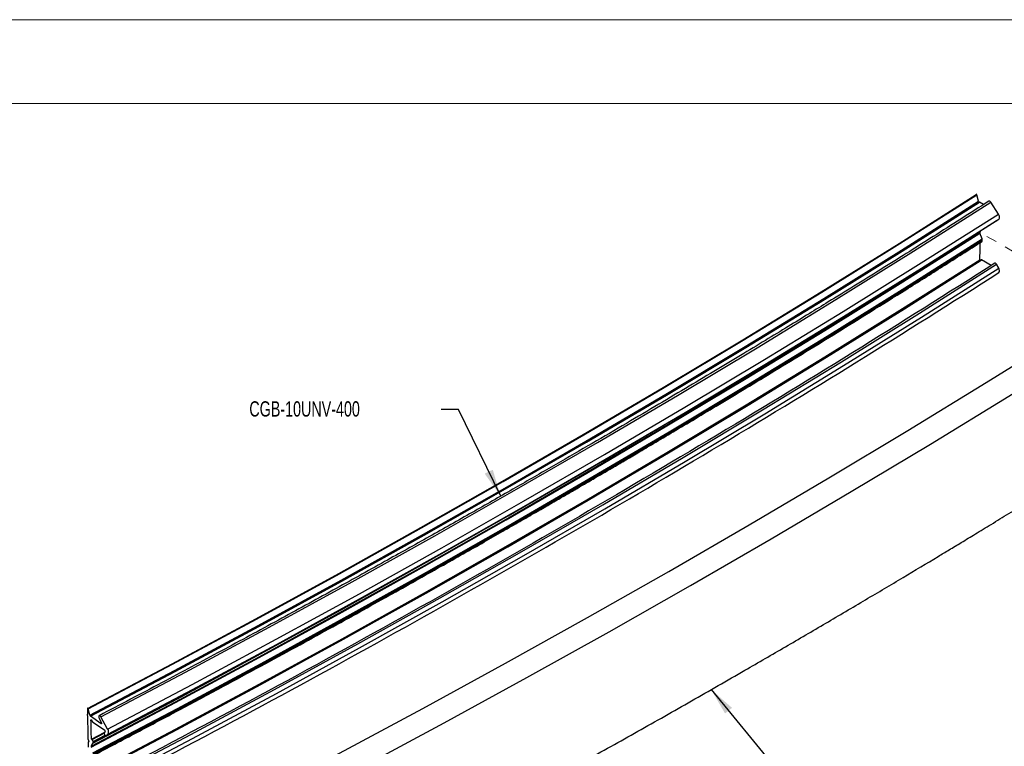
# Model space of a CAD drawing. Header units: millimetres. Extents: x 0 to 279, y 0 to 216.
# Tile 7 of 8: x 66 to 186, y 128 to 216. Entities that reach past the tile are written whole.
import ezdxf

# ---------------------------------------------------------------- set-up
doc = ezdxf.new("R2010")
doc.units = ezdxf.units.MM
doc.linetypes.add('PHANTOM', pattern=[12.7, 6.35, -1.27, 1.27, -1.27, 1.27, -1.27])
doc.layers.add('FORMAT', color=7, linetype='Continuous')
doc.styles.add('SLDTEXTSTYLE0', font='TXT', dxfattribs={"width": 0.7})
doc.dimstyles.new('SLDDIMSTYLE0', dxfattribs={"dimtxt": 0.18, "dimasz": 3.302, "dimexe": 0, "dimexo": 0.0625, "dimgap": 0, "dimtad": 0, "dimtih": 1, "dimtoh": 1, "dimdec": 0, "dimrnd": 1e-09, "dimzin": 0, "dimdsep": 46, "dimtxsty": 'Standard', "dimsah": 1, "dimcen": 0.09, "dimadec": 0, "dimazin": 0, "dimtfac": 3.302, "dimtdec": 0, "dimtofl": 0, "dimtmove": 0, "dimatfit": 3, "dimfxl": 0, "dimfrac": 2, "dimtolj": 1, "dimtzin": 0, "dimarcsym": 0})

msp = doc.modelspace()

# ---------------------------------------------------------------- linework, layer by layer
at = {"color": 7, "linetype": 'Continuous', "lineweight": 18}
for p, q in [((0, 215.9), (279.4, 215.9)), ((14.92, 205.74), (264.48, 205.74))]:
    msp.add_line(p, q, dxfattribs=at)
at = {"color": 7, "linetype": 'Continuous', "lineweight": 25}
for p, q in [((182.57, 193.9), (182.34, 194.68)), ((183.16, 193.49), (182.66, 193.78)), ((184.97, 192.35), (184.04, 193.77)), ((184.75, 191.55), (185, 191.74)), ((182.71, 190.14), (182.86, 190.35)), ((182.98, 189.34), (182.71, 190.03)), ((183, 189.11), (183, 189.25)), ((182.8, 186.76), (182.71, 186.81)), ((184.1, 186.11), (182.93, 186.79)), ((185, 185.79), (184.75, 186.26)), ((74.58, 132.45), (74.58, 131.75)), ((74.86, 131.62), (74.66, 132.41)), ((76.23, 130.59), (74.94, 131.5)), ((75.96, 131.27), (76.26, 130.64)), ((77, 129.94), (76.18, 131.42)), ((74.98, 131.08), (75.06, 131.02)), ((75.18, 130.83), (76.65, 129.79)), ((76.23, 130.59), (76.27, 130.61)), ((75.04, 128.72), (76.65, 129.57)), ((76.7, 129.64), (76.61, 129.5)), ((76.81, 129.16), (77.04, 129.33)), ((74.66, 128.3), (74.66, 127.76)), ((74.74, 128.47), (74.67, 128.37)), ((74.7, 128.58), (74.71, 128.57)), ((74.99, 127.85), (75.23, 128.22)), ((75.12, 128.67), (75.04, 128.72)), ((75.24, 128.29), (75.24, 128.43))]:
    msp.add_line(p, q, dxfattribs=at)
at = {"color": 7, "linetype": 'PHANTOM', "lineweight": 18}
msp.add_line((193.47, 183.92), (182.71, 190.14), dxfattribs=at)
at = {"color": 8, "linetype": 'Continuous', "lineweight": 25}
for p, q in [((75.12, 128.67), (76.59, 129.43)), ((75.24, 128.43), (76.7, 129.19))]:
    msp.add_line(p, q, dxfattribs=at)
at = {"color": 7, "linetype": 'Continuous', "lineweight": 25, "flags": 128}
for points in [[(74.58, 132.45), (84.81, 137.85), (94.95, 143.3), (105.01, 148.81), (114.98, 154.37), (124.86, 159.98), (134.65, 165.64), (144.35, 171.35), (153.97, 177.12), (163.49, 182.93), (172.92, 188.79), (182.25, 194.71)], [(74.66, 132.41), (84.88, 137.81), (95.03, 143.27), (105.09, 148.77), (115.06, 154.33), (124.94, 159.94), (134.73, 165.61), (144.44, 171.32), (154.05, 177.08), (163.57, 182.9), (173, 188.76), (182.34, 194.68)], [(182.34, 194.68), (182.33, 194.7), (182.32, 194.72), (182.31, 194.73), (182.29, 194.74), (182.28, 194.74), (182.26, 194.74), (182.26, 194.72), (182.25, 194.71)], [(74.86, 131.62), (85.09, 137.02), (95.24, 142.47), (105.3, 147.98), (115.27, 153.54), (125.16, 159.15), (134.95, 164.82), (144.66, 170.53), (154.28, 176.3), (163.8, 182.11), (173.23, 187.98), (182.57, 193.9)], [(74.94, 131.5), (85.17, 136.9), (95.32, 142.36), (105.38, 147.87), (115.35, 153.43), (125.24, 159.04), (135.03, 164.7), (144.74, 170.42), (154.36, 176.18), (163.88, 182), (173.31, 187.87), (182.66, 193.78)], [(76.18, 131.42), (86.43, 136.82), (96.59, 142.29), (106.66, 147.8), (116.65, 153.37), (126.55, 158.99), (136.36, 164.66), (146.08, 170.38), (155.71, 176.15), (165.25, 181.98), (174.69, 187.85), (184.04, 193.77)], [(184.04, 193.77), (183.99, 193.84), (183.92, 193.89), (183.86, 193.91), (183.8, 193.9), (183.8, 193.9)], [(77, 129.94), (87.26, 135.36), (97.43, 140.82), (107.51, 146.34), (117.51, 151.91), (127.42, 157.54), (137.24, 163.21), (146.96, 168.94), (156.6, 174.72), (166.15, 180.55), (175.6, 186.42), (184.97, 192.35)], [(185, 191.74), (185.05, 191.78), (185.08, 191.84), (185.09, 191.91), (185.09, 191.99), (185.08, 192.08), (185.05, 192.17), (185.02, 192.26), (184.97, 192.35)], [(76.81, 129.16), (87.07, 134.57), (97.23, 140.03), (107.31, 145.55), (117.31, 151.12), (127.21, 156.75), (137.03, 162.42), (146.76, 168.15), (156.39, 173.92), (165.94, 179.75), (175.39, 185.63), (184.75, 191.55)], [(77.04, 129.33), (87.29, 134.74), (97.46, 140.2), (107.55, 145.72), (117.54, 151.3), (127.45, 156.92), (137.27, 162.6), (147, 168.32), (156.64, 174.1), (166.19, 179.93), (175.64, 185.81), (185, 191.74)], [(74.99, 127.85), (85.22, 133.25), (95.37, 138.71), (105.43, 144.22), (115.4, 149.78), (125.29, 155.39), (135.09, 161.05), (144.79, 166.77), (154.41, 172.54), (163.94, 178.35), (173.37, 184.22), (182.71, 190.14)], [(74.99, 127.75), (85.22, 133.15), (95.37, 138.6), (105.43, 144.11), (115.4, 149.67), (125.29, 155.29), (135.09, 160.95), (144.79, 166.67), (154.41, 172.43), (163.94, 178.25), (173.37, 184.12), (182.71, 190.03)], [(75.23, 127.04), (85.46, 132.44), (95.61, 137.9), (105.68, 143.41), (115.66, 148.97), (125.54, 154.58), (135.34, 160.25), (145.05, 165.96), (154.67, 171.73), (164.2, 177.55), (173.64, 183.42), (182.98, 189.34)], [(75.24, 126.95), (85.48, 132.35), (95.63, 137.8), (105.7, 143.31), (115.67, 148.88), (125.56, 154.49), (135.36, 160.16), (145.07, 165.87), (154.69, 171.64), (164.22, 177.46), (173.66, 183.33), (183, 189.25)], [(75.24, 126.81), (85.48, 132.21), (95.63, 137.67), (105.7, 143.18), (115.67, 148.74), (125.56, 154.35), (135.36, 160.02), (145.07, 165.74), (154.69, 171.5), (164.22, 177.32), (173.66, 183.19), (183, 189.11)], [(74.98, 124.53), (85.21, 129.93), (95.36, 135.39), (105.42, 140.89), (115.4, 146.46), (125.28, 152.07), (135.08, 157.73), (144.79, 163.45), (154.41, 169.22), (163.93, 175.03), (173.36, 180.9), (182.71, 186.81)], [(75.06, 124.47), (85.3, 129.87), (95.45, 135.33), (105.51, 140.84), (115.48, 146.4), (125.37, 152.01), (135.17, 157.68), (144.88, 163.39), (154.49, 169.16), (164.02, 174.98), (173.46, 180.85), (182.8, 186.76)], [(75.14, 124.48), (85.37, 129.89), (95.52, 135.34), (105.58, 140.85), (115.56, 146.41), (125.45, 152.03), (135.25, 157.69), (144.96, 163.41), (154.57, 169.18), (164.1, 174.99), (173.54, 180.86), (182.88, 186.78)], [(75.18, 124.49), (85.42, 129.89), (95.57, 135.35), (105.63, 140.86), (115.61, 146.42), (125.5, 152.04), (135.29, 157.7), (145, 163.42), (154.62, 169.19), (164.15, 175), (173.59, 180.87), (182.93, 186.79)], [(76.81, 123.86), (87.07, 129.27), (97.23, 134.74), (107.31, 140.26), (117.31, 145.83), (127.21, 151.45), (137.03, 157.12), (146.76, 162.85), (156.39, 168.63), (165.94, 174.46), (175.39, 180.33), (184.75, 186.26)], [(182.88, 186.78), (182.87, 186.77), (182.87, 186.76), (182.86, 186.75), (182.85, 186.75), (182.84, 186.75), (182.82, 186.75), (182.81, 186.76), (182.8, 186.76)], [(182.93, 186.79), (182.92, 186.79), (182.91, 186.79), (182.91, 186.8), (182.9, 186.8), (182.89, 186.79), (182.89, 186.79), (182.88, 186.78), (182.88, 186.78)], [(184.75, 186.26), (184.71, 186.32), (184.66, 186.37), (184.61, 186.39), (184.56, 186.39), (184.54, 186.38)], [(77.04, 123.37), (87.29, 128.79), (97.46, 134.25), (107.55, 139.77), (117.54, 145.34), (127.45, 150.97), (137.27, 156.64), (147, 162.37), (156.64, 168.15), (166.19, 173.98), (175.64, 179.86), (185, 185.79)], [(94.93, 121.62), (105.12, 127), (115.22, 132.44), (125.24, 137.92), (135.17, 143.46), (145.01, 149.05), (154.76, 154.69), (164.43, 160.39), (174, 166.13), (183.49, 171.92), (192.88, 177.77), (202.18, 183.66)], [(97.44, 119.85), (107.66, 125.24), (117.79, 130.69), (127.83, 136.19), (137.79, 141.74), (147.66, 147.35), (157.44, 153), (167.13, 158.71), (176.73, 164.47), (186.24, 170.27), (195.66, 176.13), (204.98, 182.04)], [(74.66, 132.41), (74.65, 132.43), (74.64, 132.45), (74.62, 132.47), (74.61, 132.48), (74.6, 132.48), (74.59, 132.47), (74.58, 132.46), (74.58, 132.45)], [(76.18, 131.42), (76.13, 131.49), (76.07, 131.54), (76.01, 131.56), (75.96, 131.55), (75.93, 131.51), (75.92, 131.44), (75.93, 131.36), (75.96, 131.27)], [(76.26, 130.64), (76.27, 130.63), (76.27, 130.61), (76.27, 130.6), (76.26, 130.59), (76.26, 130.58), (76.25, 130.58), (76.24, 130.58), (76.23, 130.59)], [(76.61, 129.5), (76.59, 129.45), (76.59, 129.39), (76.61, 129.32), (76.64, 129.26), (76.68, 129.2), (76.73, 129.16), (76.77, 129.15), (76.81, 129.16)]]:
    msp.add_lwpolyline(points, dxfattribs=at)
at = {"color": 8, "linetype": 'Continuous', "lineweight": 25, "flags": 128}
for points in [[(75.23, 128.22), (85.46, 133.62), (95.61, 139.08), (105.68, 144.59), (115.66, 150.15), (125.54, 155.77), (135.34, 161.43), (139.03, 163.59)], [(75.24, 128.29), (85.48, 133.69), (95.63, 139.15), (105.7, 144.66), (107.2, 145.49)]]:
    msp.add_lwpolyline(points, dxfattribs=at)
at = {"color": 7, "linetype": 'Continuous', "lineweight": 25}
for centre, radius, start, end in [((182.76, 193.95), 0.198, 195.8845, 237.1494), ((182.82, 190.08), 0.116, 153.4364, 206.5636), ((120.76, 189.75), 62.02, 357.2837, 359.2081), ((182.9, 189.1), 0.0965, 306.9715, 5.5084), ((182.75, 189.24), 0.253, 1.1082, 22.0212), ((184.59, 185.5), 0.501, 330.4425, 34.5993), ((-1.72, 128.24), 76.37, 0.3173, 2.6387), ((75.07, 131.67), 0.214, 193.6444, 231.3457), ((-1.93, 127.96), 76.97, 0.5674, 2.3175), ((74.93, 130.85), 0.214, 13.4541, 51.3428), ((75.26, 130.93), 0.129, 193.456, 231.3311), ((76.58, 129.68), 0.133, 342.5408, 54.7376), ((76.59, 129.61), 0.534, 327.7233, 38.5275), ((74.76, 128.67), 0.107, 182.1288, 231.2845), ((74.79, 128.31), 0.13, 151.0705, 181.5686), ((74.65, 128.5), 0.0923, 342.9439, 54.6145), ((74.92, 128.41), 0.322, 1.9074, 51.3097), ((75.12, 128.28), 0.125, 330.0834, 2.5622)]:
    msp.add_arc(centre, radius, start, end, dxfattribs=at)
for points, knots in [([(183.8, 193.9), (182.67, 193.18), (180.43, 191.75), (177.1, 189.64), (173.83, 187.59), (170.63, 185.58), (167.47, 183.62), (164.61, 181.86), (161.96, 180.23), (159.42, 178.68), (156.65, 176.99), (153.65, 175.18), (150.42, 173.24), (146.96, 171.17), (143.26, 168.97), (139.31, 166.65), (135.13, 164.2), (130.7, 161.64), (126.03, 158.95), (121.11, 156.14), (115.93, 153.22), (110.3, 150.07), (104.21, 146.7), (97.61, 143.09), (90.7, 139.35), (83.46, 135.49), (78.5, 132.88), (75.97, 131.56)], [0, 0, 0, 0, 0.033116, 0.065504, 0.097163, 0.128094, 0.158295, 0.188198, 0.210306, 0.234525, 0.260854, 0.289294, 0.319844, 0.352505, 0.387277, 0.424159, 0.463152, 0.504255, 0.547469, 0.592793, 0.640228, 0.689773, 0.746711, 0.806203, 0.868248, 0.932847, 1, 1, 1, 1]), ([(75.21, 126.72), (76.99, 127.66), (80.48, 129.49), (85.57, 132.19), (90.39, 134.77), (94.94, 137.22), (99.24, 139.56), (103.28, 141.78), (107.07, 143.87), (110.6, 145.83), (113.89, 147.67), (116.92, 149.38), (119.71, 150.95), (122.26, 152.4), (124.57, 153.72), (126.67, 154.93), (128.57, 156.02), (130.28, 157.01), (131.8, 157.89), (133.13, 158.66), (134.27, 159.32), (135.22, 159.87), (136.1, 160.39), (137.07, 160.95), (138.27, 161.65), (139.69, 162.49), (141.35, 163.47), (143.33, 164.64), (145.64, 166.01), (148.3, 167.6), (151.24, 169.36), (154.47, 171.3), (157.96, 173.43), (161.65, 175.68), (165.52, 178.06), (169.56, 180.56), (173.83, 183.23), (178.33, 186.07), (181.39, 188.02), (182.96, 189.02)], [0, 0, 0, 0, 0.04744, 0.092697, 0.13577, 0.176659, 0.215365, 0.251888, 0.286227, 0.318382, 0.348354, 0.376142, 0.401746, 0.425167, 0.446408, 0.465736, 0.483322, 0.499165, 0.513265, 0.525623, 0.536239, 0.545143, 0.551991, 0.561006, 0.572188, 0.585538, 0.601055, 0.618739, 0.641118, 0.666216, 0.694033, 0.724568, 0.757822, 0.793795, 0.830203, 0.869027, 0.910268, 0.953925, 1, 1, 1, 1]), ([(184.54, 186.38), (178.82, 182.76), (167.38, 175.52), (149.82, 164.88), (131.99, 154.38), (113.84, 144.07), (95.42, 133.92), (82.89, 127.31), (76.63, 124)], [0, 0, 0, 0, 0.166666, 0.333333, 0.499999, 0.666666, 0.833333, 1, 1, 1, 1]), ([(77.05, 122.84), (83.32, 126.15), (95.85, 132.76), (114.29, 142.92), (132.44, 153.24), (150.29, 163.73), (167.86, 174.39), (179.3, 181.63), (185.03, 185.25)], [0, 0, 0, 0, 0.166666, 0.333333, 0.499999, 0.666666, 0.833333, 1, 1, 1, 1]), ([(100.55, 107.59), (101.84, 108.26), (104.34, 109.57), (107.94, 111.47), (111.27, 113.25), (114.34, 114.88), (117.13, 116.39), (119.67, 117.75), (121.94, 118.99), (124.09, 120.16), (126.19, 121.31), (128.33, 122.48), (130.46, 123.65), (132.6, 124.83), (136.21, 126.84), (141.28, 129.67), (147.78, 133.35), (153.74, 136.77), (159.16, 139.91), (164.04, 142.76), (168.79, 145.56), (173.33, 148.26), (176.69, 150.27), (179.04, 151.69), (180.54, 152.59), (182.24, 153.63), (184.16, 154.79), (186.28, 156.09), (188.61, 157.52), (191.25, 159.14), (194.19, 160.97), (197.47, 163.01), (200.98, 165.21), (204.74, 167.58), (207.32, 169.23), (208.65, 170.07)], [0, 0, 0, 0, 0.034225, 0.066142, 0.095751, 0.123051, 0.148041, 0.170722, 0.191092, 0.209152, 0.2288, 0.247802, 0.266993, 0.286372, 0.30594, 0.365185, 0.424772, 0.484359, 0.529863, 0.575367, 0.620406, 0.663046, 0.703072, 0.715417, 0.729525, 0.745659, 0.76382, 0.784008, 0.806223, 0.830464, 0.85947, 0.890927, 0.924835, 0.961193, 1, 1, 1, 1])]:
    msp.add_open_spline(points, degree=3, knots=knots, dxfattribs=at)

# ---------------------------------------------------------------- texts
at = {"layer": 'FORMAT', "insert": (94.18, 169.66), "char_height": 1.8521, "attachment_point": 1, "style": 'SLDTEXTSTYLE0'}
msp.add_mtext('CGB-10UNV-400', dxfattribs=at)

# ---------------------------------------------------------------- leaders
at = {"layer": 'FORMAT'}
for points in [[(124.64, 158.16), (119.52, 168.66), (117.44, 168.66)], [(150.16, 134.72), (158.69, 124.33), (160.78, 124.33)]]:
    msp.add_leader(points, dimstyle='SLDDIMSTYLE0', dxfattribs=at)

doc.saveas('drawing.dxf')
